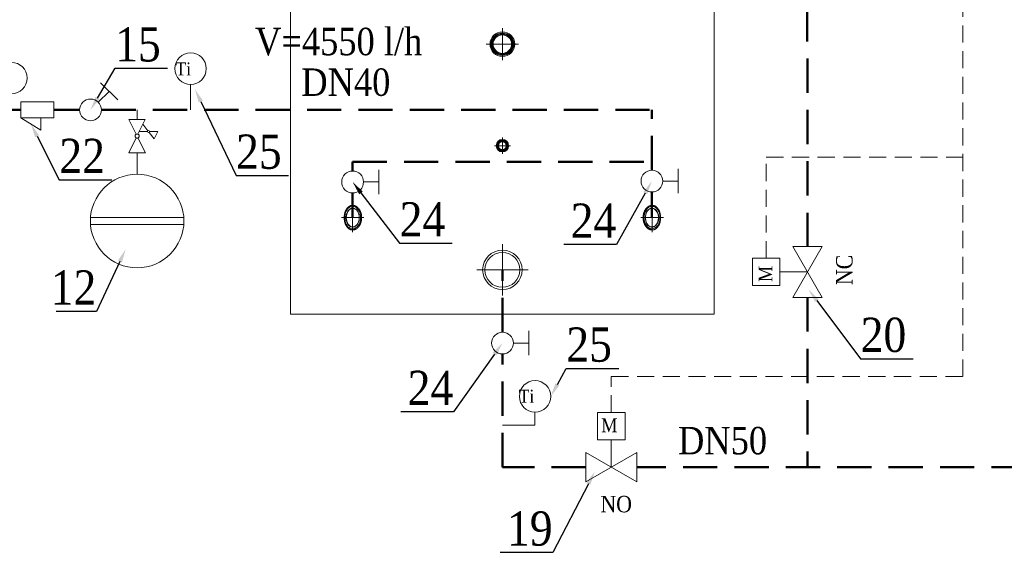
# Model space of a CAD drawing. Extents: x 395 to 255771, y -207783 to 366.
# Tile 2 of 10: x 155009 to 169378, y -167874 to -160044. Entities that reach past the tile are written whole.
import ezdxf
from ezdxf import colors
from ezdxf.entities.mleader import LeaderData, LeaderLine
from ezdxf.math import Vec2, Vec3

# ---------------------------------------------------------------- set-up
doc = ezdxf.new("R2010")
doc.units = 0
doc.header["$LTSCALE"] = 100
doc.linetypes.add('DASHED', pattern=[0.75, 0.5, -0.25])
doc.linetypes.add('DASHED2', pattern=[0.375, 0.25, -0.125])
doc.layers.get('0').update_dxf_attribs({"linetype": 'CONTINUOUS'})
for name, color, linetype, lineweight in [('RR_IZC_Numeracja', 7, 'CONTINUOUS', 0), ('RR_IZC_opisy', 7, 'CONTINUOUS', 13), ('RR_IZC_powrot', 180, 'DASHED', 50), ('RR_IZC_Urzadzenia', 7, 'CONTINUOUS', 0), ('Zasilanie i automatyka Hoval', 8, 'CONTINUOUS', 18)]:
    doc.layers.add(name, color=color, linetype=linetype, lineweight=lineweight)
doc.styles.add('Garamond', font='GARA.TTF')

# ---------------------------------------------------------------- blocks, each defined once
blk = doc.blocks.new('_MAG')
at = {"layer": 'RR_IZC_Urzadzenia', "lineweight": 0}
for p, q in [((0, -1.575), (0, 0)), ((-3.352, -4.721), (3.402, -4.721)), ((3.403, -5.246), (-3.403, -5.246))]:
    blk.add_line(p, q, dxfattribs=at)
blk.add_circle((0, -4.988), 3.413, dxfattribs=at)
blk = doc.blocks.new('ventil')
for p, q in [((0, -1.5), (0, 1.5)), ((0, 1.5), (2.66, 0.15)), ((6, 1.48), (3.34, 0.15)), ((6, -1.48), (6, 1.48)), ((2.66, -0.15), (0, -1.5)), ((3.34, -0.15), (6, -1.48))]:
    blk.add_line(p, q)
blk.add_circle((3, 0), 0.375)

msp = doc.modelspace()

# ---------------------------------------------------------------- linework, layer by layer
at = {"layer": 'RR_IZC_powrot', "ltscale": 10}
for p, q in [((166501, -155360), (166505, -163352)), ((154748, -161360), (155027, -161360)), ((155507, -161360), (155884, -161360)), ((156202, -161360), (164236, -161360)), ((164236, -162239), (164236, -161360)), ((159868, -162117), (164236, -162117)), ((164236, -162932), (164236, -162557)), ((162055, -164603), (162053, -163694)), ((166505, -164096), (166505, -166574)), ((162057, -166574), (162055, -164922)), ((163271, -166574), (162057, -166574)), ((171940, -166574), (164015, -166574))]:
    msp.add_line(p, q, dxfattribs=at)
at = {"layer": 'RR_IZC_powrot', "ltscale": 25}
for p, q in [((159868, -162253), (159868, -162117)), ((159868, -162932), (159868, -162572))]:
    msp.add_line(p, q, dxfattribs=at)
at = {"layer": 'RR_IZC_Urzadzenia'}
for p, q in [((158963, -164342), (158963, -153572)), ((165143, -164342), (165143, -153572)), ((162053, -160166), (162053, -160634)), ((162287, -160400), (161819, -160400)), ((156188, -160963), (156440, -161215)), ((157502, -161360), (157502, -160987)), ((156156, -161247), (156314, -161089)), ((156723, -161500), (156723, -161360)), ((155027, -161477), (155320, -161656)), ((155320, -161656), (155320, -161477)), ((162053, -161765), (162053, -161999)), ((162170, -161882), (161936, -161882)), ((164619, -162219), (164619, -162577)), ((160251, -162234), (160251, -162591)), ((160028, -162412), (160251, -162412)), ((164396, -162398), (164619, -162398)), ((159868, -162720), (159868, -163145)), ((164238, -163145), (164238, -162720)), ((159704, -162932), (160033, -162932)), ((164403, -162932), (164074, -162932)), ((159922, -163096), (159868, -163096)), ((164184, -163096), (164238, -163096)), ((162053, -163320), (162053, -164069)), ((162428, -163694), (161679, -163694)), ((166505, -163724), (166104, -163724)), ((165143, -164342), (158963, -164342)), ((162438, -164584), (162438, -164941)), ((162214, -164762), (162438, -164762)), ((162529, -165958), (162529, -165769)), ((162529, -165958), (162056, -165958)), ((163643, -166574), (163643, -166174))]:
    msp.add_line(p, q, dxfattribs=at)
for points in [[(155027, -161477), (155027, -161242), (155507, -161242), (155507, -161477)], [(165704, -163524), (166104, -163524), (166104, -163924), (165704, -163924)], [(163843, -165774), (163843, -166174), (163443, -166174), (163443, -165774)]]:
    msp.add_lwpolyline(points, close=True, dxfattribs=at)
for points in [[(159745, -162932), (159745, -162928), (159745, -162923), (159745, -162918), (159745, -162913), (159746, -162909), (159746, -162904), (159747, -162899), (159747, -162894), (159748, -162890), (159749, -162885), (159750, -162880), (159751, -162876), (159752, -162871), (159752, -162869), (159753, -162867), (159754, -162865), (159754, -162862), (159755, -162859), (159756, -162856), (159757, -162852), (159758, -162849), (159760, -162846), (159761, -162842), (159762, -162838), (159764, -162835), (159766, -162831), (159767, -162828), (159769, -162824), (159771, -162821), (159772, -162819), (159773, -162817), (159774, -162815), (159775, -162814), (159776, -162811), (159777, -162809), (159779, -162807), (159781, -162804), (159783, -162802), (159784, -162799), (159786, -162796), (159788, -162794), (159790, -162792), (159793, -162789), (159795, -162786), (159797, -162784), (159800, -162782), (159801, -162780), (159802, -162779), (159804, -162777), (159807, -162776), (159809, -162774), (159811, -162772), (159813, -162770), (159816, -162769), (159818, -162767), (159821, -162766), (159823, -162764), (159826, -162763), (159827, -162762), (159829, -162762), (159831, -162760), (159833, -162759), (159835, -162759), (159838, -162758), (159840, -162757), (159842, -162756), (159845, -162755), (159847, -162755), (159850, -162754), (159853, -162754), (159855, -162753), (159858, -162753), (159860, -162753), (159863, -162753), (159866, -162752), (159868, -162752)], [(159999, -162932), (159999, -162928), (159999, -162923), (159999, -162918), (159999, -162914), (159998, -162909), (159998, -162904), (159997, -162900), (159997, -162897), (159996, -162895), (159996, -162893), (159996, -162891), (159995, -162887), (159994, -162883), (159993, -162880), (159993, -162876), (159992, -162873), (159991, -162868), (159989, -162864), (159988, -162860), (159987, -162856), (159985, -162852), (159984, -162848), (159982, -162845), (159981, -162841), (159979, -162837), (159977, -162833), (159975, -162830), (159973, -162826), (159971, -162822), (159969, -162819), (159967, -162815), (159966, -162814), (159965, -162812), (159963, -162809), (159962, -162807), (159960, -162805), (159958, -162802), (159956, -162800), (159954, -162797), (159952, -162795), (159950, -162792), (159947, -162790), (159945, -162787), (159943, -162785), (159940, -162783), (159937, -162780), (159935, -162778), (159932, -162776), (159929, -162774), (159927, -162772), (159924, -162770), (159923, -162769), (159921, -162768), (159919, -162767), (159917, -162766), (159915, -162765), (159913, -162763), (159911, -162763), (159910, -162762), (159908, -162761), (159907, -162761), (159905, -162760), (159904, -162759), (159902, -162759), (159899, -162758), (159897, -162757), (159895, -162756), (159892, -162756), (159890, -162755), (159887, -162754), (159884, -162754), (159882, -162753), (159879, -162753), (159876, -162753), (159874, -162753), (159871, -162752), (159868, -162752)], [(164238, -162752), (164235, -162752), (164233, -162753), (164230, -162753), (164227, -162753), (164224, -162753), (164221, -162754), (164219, -162754), (164216, -162755), (164213, -162756), (164210, -162757), (164208, -162758), (164205, -162759), (164202, -162760), (164200, -162760), (164198, -162761), (164196, -162762), (164195, -162763), (164194, -162764), (164191, -162765), (164188, -162767), (164185, -162768), (164182, -162770), (164180, -162772), (164177, -162774), (164174, -162776), (164172, -162778), (164169, -162780), (164167, -162782), (164165, -162784), (164162, -162786), (164160, -162789), (164158, -162791), (164156, -162793), (164154, -162795), (164152, -162797), (164150, -162800), (164149, -162801), (164148, -162803), (164147, -162804), (164146, -162806), (164143, -162809), (164141, -162813), (164139, -162816), (164137, -162819), (164135, -162823), (164133, -162826), (164131, -162830), (164129, -162834), (164127, -162837), (164127, -162839), (164126, -162841), (164124, -162845), (164122, -162849), (164121, -162853), (164119, -162858), (164118, -162862), (164117, -162866), (164115, -162870), (164114, -162875), (164113, -162879), (164112, -162883), (164111, -162888), (164111, -162892), (164110, -162896), (164109, -162901), (164109, -162905), (164108, -162910), (164108, -162914), (164108, -162919), (164107, -162923), (164107, -162928), (164107, -162932)], [(164362, -162932), (164362, -162928), (164362, -162923), (164361, -162918), (164361, -162913), (164361, -162909), (164360, -162904), (164360, -162899), (164359, -162894), (164358, -162890), (164358, -162885), (164357, -162880), (164356, -162876), (164355, -162871), (164354, -162869), (164354, -162867), (164353, -162865), (164352, -162862), (164351, -162859), (164350, -162856), (164349, -162852), (164348, -162849), (164347, -162846), (164345, -162842), (164344, -162838), (164343, -162835), (164341, -162831), (164339, -162828), (164338, -162824), (164336, -162821), (164335, -162819), (164334, -162817), (164333, -162815), (164332, -162814), (164330, -162811), (164329, -162809), (164328, -162807), (164326, -162804), (164324, -162802), (164322, -162799), (164320, -162796), (164318, -162794), (164316, -162792), (164314, -162789), (164311, -162786), (164309, -162784), (164307, -162782), (164305, -162780), (164304, -162779), (164302, -162777), (164300, -162776), (164298, -162774), (164295, -162772), (164293, -162770), (164291, -162769), (164289, -162767), (164286, -162766), (164283, -162764), (164281, -162763), (164279, -162762), (164278, -162762), (164276, -162760), (164273, -162759), (164271, -162759), (164269, -162758), (164266, -162757), (164264, -162756), (164262, -162755), (164259, -162755), (164256, -162754), (164254, -162754), (164251, -162753), (164249, -162753), (164246, -162753), (164243, -162753), (164241, -162752), (164238, -162752)], [(159745, -162932), (159745, -162937), (159745, -162942), (159745, -162947), (159745, -162951), (159746, -162956), (159746, -162961), (159747, -162966), (159747, -162970), (159748, -162975), (159749, -162980), (159750, -162984), (159751, -162989), (159752, -162993), (159752, -162996), (159753, -162998), (159754, -163000), (159754, -163002), (159755, -163006), (159756, -163009), (159757, -163012), (159758, -163016), (159760, -163019), (159761, -163023), (159762, -163026), (159764, -163030), (159766, -163033), (159767, -163037), (159769, -163040), (159771, -163044), (159772, -163046), (159773, -163047), (159774, -163049), (159775, -163051), (159776, -163053), (159777, -163055), (159779, -163058), (159781, -163060), (159783, -163063), (159784, -163066), (159786, -163068), (159788, -163071), (159790, -163073), (159793, -163076), (159795, -163078), (159797, -163081), (159800, -163083), (159801, -163084), (159802, -163085), (159804, -163087), (159807, -163089), (159809, -163091), (159811, -163093), (159813, -163094), (159816, -163096), (159818, -163097), (159821, -163099), (159823, -163100), (159826, -163102), (159827, -163103), (159829, -163103), (159831, -163104), (159833, -163105), (159835, -163106), (159838, -163107), (159840, -163108), (159842, -163109), (159845, -163109), (159847, -163110), (159850, -163110), (159853, -163111), (159855, -163111), (159858, -163112), (159860, -163112), (159863, -163112), (159866, -163112), (159868, -163112)], [(159999, -162932), (159999, -162937), (159999, -162942), (159999, -162946), (159999, -162951), (159998, -162956), (159998, -162960), (159997, -162965), (159997, -162967), (159996, -162970), (159996, -162972), (159996, -162974), (159995, -162978), (159994, -162981), (159993, -162985), (159993, -162989), (159992, -162992), (159991, -162996), (159989, -163000), (159988, -163004), (159987, -163008), (159985, -163012), (159984, -163016), (159982, -163020), (159981, -163024), (159979, -163028), (159977, -163031), (159975, -163035), (159973, -163039), (159971, -163042), (159969, -163046), (159967, -163049), (159966, -163051), (159965, -163053), (159963, -163055), (159962, -163058), (159960, -163060), (159958, -163063), (159956, -163065), (159954, -163068), (159952, -163070), (159950, -163073), (159947, -163075), (159945, -163077), (159943, -163080), (159940, -163082), (159937, -163084), (159935, -163087), (159932, -163089), (159929, -163091), (159927, -163093), (159924, -163095), (159923, -163096), (159921, -163096), (159919, -163098), (159917, -163099), (159915, -163100), (159913, -163101), (159911, -163102), (159910, -163103), (159908, -163103), (159907, -163104), (159905, -163105), (159904, -163105), (159902, -163106), (159899, -163107), (159897, -163108), (159895, -163108), (159892, -163109), (159890, -163110), (159887, -163110), (159884, -163111), (159882, -163111), (159879, -163112), (159876, -163112), (159874, -163112), (159871, -163112), (159868, -163112)], [(164107, -162932), (164107, -162937), (164107, -162942), (164108, -162946), (164108, -162951), (164108, -162956), (164109, -162960), (164109, -162965), (164110, -162967), (164110, -162970), (164110, -162972), (164111, -162974), (164112, -162978), (164112, -162981), (164113, -162985), (164114, -162989), (164115, -162992), (164116, -162996), (164117, -163000), (164118, -163004), (164120, -163008), (164121, -163012), (164123, -163016), (164124, -163020), (164126, -163024), (164128, -163028), (164129, -163031), (164131, -163035), (164133, -163039), (164135, -163042), (164137, -163046), (164139, -163049), (164140, -163051), (164142, -163053), (164143, -163055), (164145, -163058), (164147, -163060), (164149, -163063), (164151, -163065), (164153, -163068), (164155, -163070), (164157, -163073), (164159, -163075), (164161, -163077), (164164, -163080), (164166, -163082), (164169, -163084), (164172, -163087), (164174, -163089), (164177, -163091), (164180, -163093), (164182, -163095), (164184, -163096), (164185, -163096), (164187, -163098), (164189, -163099), (164191, -163100), (164194, -163101), (164195, -163102), (164197, -163103), (164198, -163103), (164200, -163104), (164201, -163105), (164202, -163105), (164205, -163106), (164207, -163107), (164209, -163108), (164212, -163108), (164214, -163109), (164217, -163110), (164219, -163110), (164222, -163111), (164225, -163111), (164227, -163112), (164230, -163112), (164233, -163112), (164236, -163112), (164238, -163112)], [(164238, -163112), (164241, -163112), (164244, -163112), (164247, -163112), (164249, -163112), (164252, -163111), (164255, -163111), (164258, -163110), (164260, -163110), (164263, -163109), (164266, -163108), (164269, -163107), (164271, -163106), (164274, -163105), (164276, -163104), (164279, -163103), (164281, -163102), (164283, -163100), (164286, -163099), (164288, -163098), (164290, -163096), (164292, -163095), (164294, -163094), (164296, -163092), (164297, -163091), (164298, -163090), (164301, -163088), (164303, -163086), (164306, -163084), (164307, -163082), (164309, -163081), (164311, -163079), (164312, -163078), (164313, -163077), (164315, -163074), (164318, -163071), (164320, -163068), (164322, -163066), (164324, -163063), (164326, -163060), (164328, -163057), (164330, -163054), (164332, -163051), (164334, -163048), (164335, -163045), (164337, -163042), (164339, -163039), (164339, -163037), (164340, -163035), (164341, -163033), (164342, -163031), (164344, -163027), (164345, -163023), (164347, -163020), (164348, -163017), (164349, -163013), (164350, -163010), (164351, -163008), (164351, -163006), (164353, -163001), (164354, -162997), (164355, -162993), (164356, -162988), (164357, -162984), (164358, -162979), (164358, -162974), (164359, -162970), (164360, -162965), (164360, -162960), (164361, -162956), (164361, -162951), (164361, -162946), (164362, -162942), (164362, -162937), (164362, -162932)], [(166719, -163352), (166290, -164096), (166719, -164096), (166290, -163352)], [(166290, -163352), (166719, -163352)], [(164015, -166789), (163271, -166360), (163271, -166789), (164015, -166360)], [(164015, -166360), (164015, -166789)]]:
    msp.add_lwpolyline(points, dxfattribs=at)
for centre, radius in [((162053, -160400), 180), ((162053, -160400), 165), ((162053, -160400), 164), ((162053, -160400), 162), ((162053, -160400), 150), ((162053, -160400), 138), ((162053, -160400), 135), ((157503, -160758), 229), ((154889, -160895), 229), ((156043, -161360), 159), ((162053, -161882), 90), ((162053, -161882), 90), ((162053, -161882), 80.7), ((162053, -161882), 80.7), ((162053, -161882), 79.2), ((162053, -161882), 79.2), ((162053, -161882), 68.7), ((162053, -161882), 58.9), ((162053, -161882), 58.9), ((162053, -161882), 55.9), ((162053, -161882), 55.9), ((159868, -162412), 159), ((164236, -162398), 159), ((162053, -163694), 288), ((162053, -163694), 255), ((162055, -164762), 159), ((162530, -165540), 229)]:
    msp.add_circle(centre, radius, dxfattribs=at)
for centre, major_axis, start_param, end_param in [((159868, -162932), (0, 164), 3.141623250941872, 9.424808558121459), ((159868, -162932), (0, 138), 0.5, 6.783185), ((159870, -162932), (0, 135), 3.141582, 9.424767), ((164238, -162932), (0, -164), 0.000031, 6.283216), ((164238, -162932), (0, -138), 3.641593, 9.924778), ((164236, -162932), (0, -135), 3.641593, 9.424767)]:
    msp.add_ellipse(centre, major_axis=major_axis, ratio=0.707107, start_param=start_param, end_param=end_param, dxfattribs=at)
at = {"layer": 'Zasilanie i automatyka Hoval', "linetype": 'DASHED2', "ltscale": 10}
for p, q in [((168774, -165252), (168774, -146197)), ((165904, -162051), (168774, -162051)), ((165904, -163524), (165904, -162051)), ((163643, -165252), (168774, -165252)), ((163643, -165774), (163643, -165252))]:
    msp.add_line(p, q, dxfattribs=at)

# ---------------------------------------------------------------- block references
at = {"layer": 'RR_IZC_Urzadzenia'}
for p, xscale, yscale, zscale, rotation in [((156723, -161984), -80.63999999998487, 80.63999999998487, 80.63999999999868, 270), ((156998, -161730), -40.32000000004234, 40.32000000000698, 40.31999999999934, 333.3584206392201)]:
    msp.add_blockref('ventil', p, dxfattribs=dict(at, xscale=xscale, yscale=yscale, zscale=zscale, rotation=rotation))
at = {"layer": 'RR_IZC_Urzadzenia', "xscale": 200, "yscale": 200, "zscale": 200}
msp.add_blockref('_MAG', (156723, -161984), dxfattribs=at)

# ---------------------------------------------------------------- texts
at = {"layer": 'RR_IZC_Numeracja', "insert": (158444, -160162), "char_height": 400, "attachment_point": 1, "style": 'Garamond'}
msp.add_mtext('V=4550 l/h', dxfattribs=at)
at = {"layer": 'RR_IZC_Numeracja', "char_height": 400, "width": 70.63, "attachment_point": 1, "style": 'Garamond'}
for s, insert in [('DN40', (159119, -160755)), ('DN50', (164617, -165986))]:
    msp.add_mtext(s, dxfattribs=dict(at, insert=insert))
at = {"layer": 'RR_IZC_opisy', "ltscale": 500, "insert": (165793, -163871), "char_height": 200, "width": 70.63, "attachment_point": 1, "rotation": 90, "style": 'Garamond'}
msp.add_mtext('M', dxfattribs=at)
at = {"layer": 'RR_IZC_opisy', "ltscale": 500, "insert": (163496, -165863), "char_height": 200, "width": 70.63, "attachment_point": 1, "style": 'Garamond'}
msp.add_mtext('M', dxfattribs=at)
at = {"layer": 'RR_IZC_Urzadzenia', "char_height": 190.2, "attachment_point": 3, "line_spacing_factor": 0.496689, "style": 'Garamond'}
for insert in [(157509, -160666), (162518, -165443)]:
    msp.add_mtext('\\pxqc;Ti', dxfattribs=dict(at, insert=insert))
at = {"layer": 'RR_IZC_Urzadzenia', "ltscale": 20, "char_height": 240, "attachment_point": 5, "style": 'Garamond'}
for s, insert, rotation in [('\\A1;NC', (167045, -163695, 131), 89.9691), ('\\A1;NO', (163714, -167114, 131), 359.9691)]:
    msp.add_mtext(s, dxfattribs=dict(at, insert=insert, rotation=rotation))

# ---------------------------------------------------------------- leaders
at = {"layer": 'RR_IZC_Numeracja'}
ml = msp.add_multileader_mtext('Standard', dxfattribs=at)
ml.set_content('15', style='Garamond')
ml.set_leader_properties()
ml.build(insert=Vec2(0, 0))
ml.multileader.update_dxf_attribs({"text_left_attachment_type": 6, "text_right_attachment_type": 6, "dogleg_length": 0, "arrow_head_size": 200})
ctx = ml.context
ctx.base_point, ctx.char_height, ctx.arrow_head_size, ctx.plane_origin = Vec3(156401, -160753), 500, 200, Vec3(11624, -7805)
ctx.left_attachment, ctx.right_attachment = 6, 6
notes = []
notes.append((ctx, [(0, (1, 1, 0), (156401, -160753), (1, 0), 0, [(0, [(156043, -161360)], 0, [])])]))
ctx.mtext.insert = Vec3(156403, -160153)
ml = msp.add_multileader_mtext('Standard', dxfattribs=at)
ml.set_content('25', style='Garamond')
ml.set_leader_properties()
ml.build(insert=Vec2(0, 0))
ml.multileader.update_dxf_attribs({"text_left_attachment_type": 6, "text_right_attachment_type": 6, "dogleg_length": 0, "arrow_head_size": 200})
ctx = ml.context
ctx.base_point, ctx.char_height, ctx.arrow_head_size, ctx.plane_origin = Vec3(158166, -162319), 500, 200, Vec3(15189, -4191)
ctx.left_attachment, ctx.right_attachment = 6, 6
notes.append((ctx, [(0, (1, 1, 0), (158166, -162319), (1, 0), 0, [(0, [(157565, -161055)], 0, [])])]))
ctx.mtext.insert = Vec3(158168, -161719)
ml = msp.add_multileader_mtext('Standard', dxfattribs=at)
ml.set_content('22', style='Garamond')
ml.set_leader_properties()
ml.build(insert=Vec2(0, 0))
ml.multileader.update_dxf_attribs({"text_left_attachment_type": 6, "text_right_attachment_type": 6, "dogleg_length": 0, "arrow_head_size": 200})
ctx = ml.context
ctx.base_point, ctx.char_height, ctx.arrow_head_size, ctx.plane_origin = Vec3(155587, -162381), 500, 200, Vec3(10466, -8155)
ctx.left_attachment, ctx.right_attachment = 6, 6
notes.append((ctx, [(0, (1, 1, 0), (155587, -162381), (1, 0), 0, [(0, [(155173, -161567)], 0, [])])]))
ctx.mtext.insert = Vec3(155589, -161781)
ml = msp.add_multileader_mtext('Standard', dxfattribs=at)
ml.set_content('24', style='Garamond')
ml.set_leader_properties()
ml.build(insert=Vec2(0, 0))
ml.multileader.update_dxf_attribs({"text_left_attachment_type": 6, "text_right_attachment_type": 6, "dogleg_length": 0, "arrow_head_size": 200})
ctx = ml.context
ctx.base_point, ctx.char_height, ctx.arrow_head_size, ctx.plane_origin = Vec3(160553, -163307), 500, 200, Vec3(18623, -8673)
ctx.left_attachment, ctx.right_attachment = 6, 6
notes.append((ctx, [(0, (1, 1, 0), (160553, -163307), (1, 0), 0, [(0, [(159868, -162412)], 0, [])])]))
ctx.mtext.insert = Vec3(160555, -162707)
ml = msp.add_multileader_mtext('Standard', dxfattribs=at)
ml.set_content('24', style='Garamond')
ml.set_leader_properties()
ml.build(insert=Vec2(0, 0))
ml.multileader.update_dxf_attribs({"text_left_attachment_type": 6, "text_right_attachment_type": 6, "dogleg_length": 0, "arrow_head_size": 200})
ctx = ml.context
ctx.base_point, ctx.char_height, ctx.arrow_head_size, ctx.plane_origin = Vec3(163024, -163326), 500, 200, Vec3(21108, -8536)
ctx.left_attachment, ctx.right_attachment, ctx.text_align_type = 6, 6, 2
notes.append((ctx, [(0, (1, 1, 0), (163717, -163326), (-1, 0), 0, [(0, [(164236, -162398)], 0, [])])]))
ctx.mtext.insert, ctx.mtext.alignment = Vec3(163715, -162726), 3
ml = msp.add_multileader_mtext('Standard', dxfattribs=at)
ml.set_content('12', style='Garamond')
ml.set_leader_properties()
ml.build(insert=Vec2(0, 0))
ml.multileader.update_dxf_attribs({"text_left_attachment_type": 6, "text_right_attachment_type": 6, "dogleg_length": 0, "arrow_head_size": 200})
ctx = ml.context
ctx.base_point, ctx.char_height, ctx.arrow_head_size, ctx.plane_origin = Vec3(155488, -164301), 500, 200, Vec3(12401, -9100)
ctx.left_attachment, ctx.right_attachment, ctx.text_align_type = 6, 6, 2
notes.append((ctx, [(0, (1, 1, 0), (156129, -164301), (-1, 0), 0, [(0, [(156556, -163393)], 0, [])])]))
ctx.mtext.insert, ctx.mtext.width, ctx.mtext.alignment = Vec3(156127, -163701), 582.15, 3
ml = msp.add_multileader_mtext('Standard', dxfattribs=at)
ml.set_content('20', style='Garamond')
ml.set_leader_properties()
ml.build(insert=Vec2(0, 0))
ml.multileader.update_dxf_attribs({"text_left_attachment_type": 6, "text_right_attachment_type": 6, "dogleg_length": 0, "arrow_head_size": 200})
ctx = ml.context
ctx.base_point, ctx.char_height, ctx.arrow_head_size, ctx.plane_origin = Vec3(167281, -164992), 500, 200, Vec3(24283, -9518)
ctx.left_attachment, ctx.right_attachment = 6, 6
notes.append((ctx, [(0, (1, 1, 0), (167281, -164992), (1, 0), 0, [(0, [(166522, -163982)], 0, [])])]))
ctx.mtext.insert = Vec3(167283, -164392)
ml = msp.add_multileader_mtext('Standard', dxfattribs=at)
ml.set_content('25', style='Garamond')
ml.set_leader_properties()
ml.build(insert=Vec2(0, 0))
ml.multileader.update_dxf_attribs({"text_left_attachment_type": 6, "text_right_attachment_type": 6, "dogleg_length": 0, "arrow_head_size": 200})
ctx = ml.context
ctx.base_point, ctx.char_height, ctx.arrow_head_size, ctx.plane_origin = Vec3(162985, -165134), 500, 200, Vec3(19791, -6971)
ctx.left_attachment, ctx.right_attachment = 6, 6
notes.append((ctx, [(0, (1, 1, 0), (162985, -165134), (1, 0), 0, [(0, [(162759, -165540)], 0, [])])]))
ctx.mtext.insert = Vec3(162987, -164534)
ml = msp.add_multileader_mtext('Standard', dxfattribs=at)
ml.set_content('24', style='Garamond')
ml.set_leader_properties()
ml.build(insert=Vec2(0, 0))
ml.multileader.update_dxf_attribs({"text_left_attachment_type": 6, "text_right_attachment_type": 6, "dogleg_length": 0, "arrow_head_size": 200})
ctx = ml.context
ctx.base_point, ctx.char_height, ctx.arrow_head_size, ctx.plane_origin = Vec3(160645, -165766), 500, 200, Vec3(19661, -9742)
ctx.left_attachment, ctx.right_attachment, ctx.text_align_type = 6, 6, 2
notes.append((ctx, [(0, (1, 1, 0), (161338, -165766), (-1, 0), 0, [(0, [(162055, -164762)], 0, [])])]))
ctx.mtext.insert, ctx.mtext.alignment = Vec3(161336, -165166), 3
ml = msp.add_multileader_mtext('Standard', dxfattribs=at)
ml.set_content('19', style='Garamond')
ml.set_leader_properties()
ml.build(insert=Vec2(0, 0))
ml.multileader.update_dxf_attribs({"text_left_attachment_type": 6, "text_right_attachment_type": 6, "dogleg_length": 0, "arrow_head_size": 200})
ctx = ml.context
ctx.base_point, ctx.char_height, ctx.arrow_head_size, ctx.plane_origin = Vec3(162162, -167818), 500, 200, Vec3(19246, -12344)
ctx.left_attachment, ctx.right_attachment, ctx.text_align_type = 6, 6, 2
notes.append((ctx, [(0, (1, 1, 0), (162788, -167818), (-1, 0), 0, [(0, [(163401, -166637)], 0, [])])]))
ctx.mtext.insert, ctx.mtext.alignment = Vec3(162786, -167218), 3
for ctx, leaders in notes:
    for number, flags, end, landing, length, lines in leaders:
        leader = LeaderData()
        leader.index, (leader.has_last_leader_line, leader.has_dogleg_vector, leader.attachment_direction) = number, flags
        leader.last_leader_point, leader.dogleg_vector, leader.dogleg_length = Vec3(end), Vec3(landing), length
        for number, points, colour, breaks in lines:
            line = LeaderLine()
            line.index, line.vertices, line.color, line.breaks = number, Vec3.list(points), colors.encode_raw_color(colour), breaks
            leader.lines.append(line)
        ctx.leaders.append(leader)

doc.saveas('drawing.dxf')
